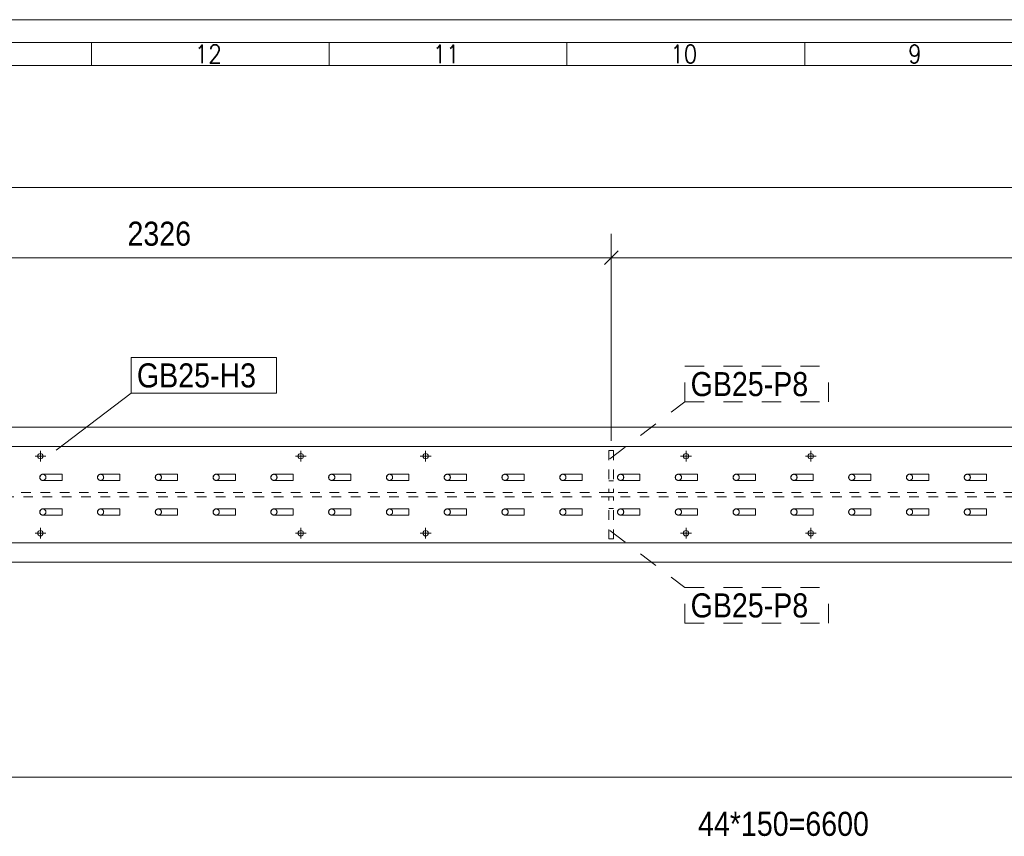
# Model space of a CAD drawing. Header units: millimetres. Extents: x 2 to 405, y 5 to 282.
# Tile 6 of 11: x 99 to 201, y 197 to 282. Entities that reach past the tile are written whole.
import ezdxf

# ---------------------------------------------------------------- set-up
doc = ezdxf.new("R2010")
doc.units = ezdxf.units.MM
for name, pattern in [('XKITLINE00', [0]), ('XKITLINE01', [4, 1, -1, 1, -1]), ('XKITLINE02', [4, 2, -2])]:
    doc.linetypes.add(name, pattern=pattern)
for name, color, linetype, lineweight in [('Bolt', 7, 'Continuous', 0), ('DrawingSheet', 5, 'Continuous', 0), ('OtherObjectType', 1, 'Continuous', 0), ('Part', 2, 'Continuous', 0), ('PartMark', 3, 'Continuous', 0), ('Z-DIMENSIONS', 1, 'Continuous', 0)]:
    doc.layers.add(name, color=color, linetype=linetype, lineweight=lineweight)
doc.styles.add('ARIAL', font='ARIAL.TTF')
doc.styles.add('ROMANS', font='ROMANS__.TTF')

# ---------------------------------------------------------------- blocks, each defined once
blk = doc.blocks.new('*A138')
at = {"layer": 'Part', "linetype": 'XKITLINE00', "lineweight": 0}
for p, q in [((383.04, 239.66), (45.32, 239.66)), ((45.32, 237.66), (384.12, 237.66)), ((384.12, 227.66), (45.32, 227.66)), ((383.04, 225.66), (45.32, 225.66))]:
    blk.add_line(p, q, dxfattribs=at)
at = {"layer": 'Part', "linetype": 'XKITLINE01', "lineweight": 0}
for p, q in [((384.1, 232.9), (45.32, 232.9)), ((45.32, 232.42), (384.1, 232.42))]:
    blk.add_line(p, q, dxfattribs=at)
blk = doc.blocks.new('*A152')
at = {"layer": 'Part', "linetype": 'XKITLINE00', "lineweight": 0}
for p, q in [((161.02, 230.86), (161.12, 231.09)), ((161.34, 231.18), (161.12, 231.09)), ((163.34, 231.18), (161.34, 231.18)), ((163.34, 231.18), (163.34, 231.09)), ((163.34, 231.09), (163.34, 230.86)), ((161.12, 230.63), (161.02, 230.86)), ((161.34, 230.54), (161.12, 230.63)), ((163.34, 230.54), (161.34, 230.54)), ((163.34, 230.86), (163.34, 230.63)), ((163.34, 230.63), (163.34, 230.54))]:
    blk.add_line(p, q, dxfattribs=at)
at = {"layer": 'Part', "linetype": 'XKITLINE01', "lineweight": 0}
for p, q in [((163.34, 231.09), (163.34, 231.18)), ((163.34, 230.86), (163.34, 231.09)), ((163.34, 230.63), (163.34, 230.86)), ((163.34, 230.54), (163.34, 230.63))]:
    blk.add_line(p, q, dxfattribs=at)
for start, end in [(135, 315), (315, 135)]:
    blk.add_arc((161.34, 230.86), 0.32, start, end, dxfattribs=at)
blk = doc.blocks.new('*A153')
at = {"layer": 'Part', "linetype": 'XKITLINE00', "lineweight": 0}
for p, q in [((161.02, 234.46), (161.12, 234.69)), ((161.12, 234.23), (161.02, 234.46)), ((161.34, 234.78), (161.12, 234.69)), ((161.34, 234.14), (161.12, 234.23)), ((163.34, 234.78), (161.34, 234.78)), ((163.34, 234.78), (163.34, 234.69)), ((163.34, 234.69), (163.34, 234.46)), ((163.34, 234.46), (163.34, 234.23)), ((163.34, 234.23), (163.34, 234.14)), ((163.34, 234.14), (161.34, 234.14))]:
    blk.add_line(p, q, dxfattribs=at)
at = {"layer": 'Part', "linetype": 'XKITLINE01', "lineweight": 0}
for p, q in [((163.34, 234.69), (163.34, 234.78)), ((163.34, 234.46), (163.34, 234.69)), ((163.34, 234.23), (163.34, 234.46)), ((163.34, 234.14), (163.34, 234.23))]:
    blk.add_line(p, q, dxfattribs=at)
for start, end in [(135, 315), (315, 135)]:
    blk.add_arc((161.34, 234.46), 0.32, start, end, dxfattribs=at)
blk = doc.blocks.new('*A164')
at = {"layer": 'Part', "linetype": 'XKITLINE01', "lineweight": 0}
for p, q in [((160.12, 237.26), (160.12, 232.9)), ((160.12, 237.26), (160.6, 237.26)), ((160.6, 237.26), (160.6, 232.9)), ((160.6, 234.1), (160.12, 234.1)), ((160.12, 232.9), (160.6, 232.9))]:
    blk.add_line(p, q, dxfattribs=at)
blk = doc.blocks.new('*A165')
at = {"layer": 'Part', "linetype": 'XKITLINE01', "lineweight": 0}
for p, q in [((160.6, 232.42), (160.12, 232.42)), ((160.12, 228.06), (160.12, 232.42)), ((160.6, 228.06), (160.6, 232.42)), ((160.6, 231.22), (160.12, 231.22)), ((160.6, 228.06), (160.12, 228.06))]:
    blk.add_line(p, q, dxfattribs=at)
blk = doc.blocks.new('*A177')
at = {"layer": 'Bolt', "linetype": 'XKITLINE00', "lineweight": 0}
for p, q in [((101.09, 237.22), (101.09, 236.1)), ((128.13, 237.22), (128.13, 236.1)), ((141.09, 237.22), (141.09, 236.1)), ((168.13, 237.22), (168.13, 236.1)), ((181.09, 237.22), (181.09, 236.1)), ((101.65, 236.66), (100.53, 236.66)), ((128.69, 236.66), (127.57, 236.66)), ((141.65, 236.66), (140.53, 236.66)), ((168.69, 236.66), (167.57, 236.66)), ((181.65, 236.66), (180.53, 236.66)), ((101.09, 229.22), (101.09, 228.1)), ((128.13, 229.22), (128.13, 228.1)), ((141.09, 229.22), (141.09, 228.1)), ((168.13, 229.22), (168.13, 228.1)), ((181.09, 229.22), (181.09, 228.1)), ((101.65, 228.66), (100.53, 228.66)), ((128.69, 228.66), (127.57, 228.66)), ((141.65, 228.66), (140.53, 228.66)), ((168.69, 228.66), (167.57, 228.66)), ((181.65, 228.66), (180.53, 228.66))]:
    blk.add_line(p, q, dxfattribs=at)
for centre in [(101.09, 236.66), (128.13, 236.66), (141.09, 236.66), (168.13, 236.66), (181.09, 236.66), (101.09, 228.66), (128.13, 228.66), (141.09, 228.66), (168.13, 228.66), (181.09, 228.66)]:
    blk.add_circle(centre, 0.28, dxfattribs=at)
blk = doc.blocks.new('*A184')
at = {"layer": 'Part', "linetype": 'XKITLINE00', "lineweight": 0}
for p, q in [((197.02, 230.86), (197.12, 231.09)), ((197.34, 231.18), (197.12, 231.09)), ((199.34, 231.18), (197.34, 231.18)), ((199.34, 231.18), (199.34, 231.09)), ((199.34, 231.09), (199.34, 230.86)), ((197.12, 230.63), (197.02, 230.86)), ((197.34, 230.54), (197.12, 230.63)), ((199.34, 230.54), (197.34, 230.54)), ((199.34, 230.86), (199.34, 230.63)), ((199.34, 230.63), (199.34, 230.54))]:
    blk.add_line(p, q, dxfattribs=at)
at = {"layer": 'Part', "linetype": 'XKITLINE01', "lineweight": 0}
for p, q in [((199.34, 231.09), (199.34, 231.18)), ((199.34, 230.86), (199.34, 231.09)), ((199.34, 230.63), (199.34, 230.86)), ((199.34, 230.54), (199.34, 230.63))]:
    blk.add_line(p, q, dxfattribs=at)
for start, end in [(135, 315), (315, 135)]:
    blk.add_arc((197.34, 230.86), 0.32, start, end, dxfattribs=at)
blk = doc.blocks.new('*A185')
at = {"layer": 'Part', "linetype": 'XKITLINE00', "lineweight": 0}
for p, q in [((197.02, 234.46), (197.12, 234.69)), ((197.12, 234.23), (197.02, 234.46)), ((197.34, 234.78), (197.12, 234.69)), ((197.34, 234.14), (197.12, 234.23)), ((199.34, 234.78), (197.34, 234.78)), ((199.34, 234.78), (199.34, 234.69)), ((199.34, 234.69), (199.34, 234.46)), ((199.34, 234.46), (199.34, 234.23)), ((199.34, 234.23), (199.34, 234.14)), ((199.34, 234.14), (197.34, 234.14))]:
    blk.add_line(p, q, dxfattribs=at)
at = {"layer": 'Part', "linetype": 'XKITLINE01', "lineweight": 0}
for p, q in [((199.34, 234.69), (199.34, 234.78)), ((199.34, 234.46), (199.34, 234.69)), ((199.34, 234.23), (199.34, 234.46)), ((199.34, 234.14), (199.34, 234.23))]:
    blk.add_line(p, q, dxfattribs=at)
for start, end in [(135, 315), (315, 135)]:
    blk.add_arc((197.34, 234.46), 0.32, start, end, dxfattribs=at)
blk = doc.blocks.new('*A186')
at = {"layer": 'Part', "linetype": 'XKITLINE00', "lineweight": 0}
for p, q in [((191.02, 230.86), (191.12, 231.09)), ((191.34, 231.18), (191.12, 231.09)), ((193.34, 231.18), (191.34, 231.18)), ((193.34, 231.18), (193.34, 231.09)), ((193.34, 231.09), (193.34, 230.86)), ((191.12, 230.63), (191.02, 230.86)), ((191.34, 230.54), (191.12, 230.63)), ((193.34, 230.54), (191.34, 230.54)), ((193.34, 230.86), (193.34, 230.63)), ((193.34, 230.63), (193.34, 230.54))]:
    blk.add_line(p, q, dxfattribs=at)
at = {"layer": 'Part', "linetype": 'XKITLINE01', "lineweight": 0}
for p, q in [((193.34, 231.09), (193.34, 231.18)), ((193.34, 230.86), (193.34, 231.09)), ((193.34, 230.63), (193.34, 230.86)), ((193.34, 230.54), (193.34, 230.63))]:
    blk.add_line(p, q, dxfattribs=at)
for start, end in [(135, 315), (315, 135)]:
    blk.add_arc((191.34, 230.86), 0.32, start, end, dxfattribs=at)
blk = doc.blocks.new('*A187')
at = {"layer": 'Part', "linetype": 'XKITLINE00', "lineweight": 0}
for p, q in [((191.02, 234.46), (191.12, 234.69)), ((191.12, 234.23), (191.02, 234.46)), ((191.34, 234.78), (191.12, 234.69)), ((191.34, 234.14), (191.12, 234.23)), ((193.34, 234.78), (191.34, 234.78)), ((193.34, 234.78), (193.34, 234.69)), ((193.34, 234.69), (193.34, 234.46)), ((193.34, 234.46), (193.34, 234.23)), ((193.34, 234.23), (193.34, 234.14)), ((193.34, 234.14), (191.34, 234.14))]:
    blk.add_line(p, q, dxfattribs=at)
at = {"layer": 'Part', "linetype": 'XKITLINE01', "lineweight": 0}
for p, q in [((193.34, 234.69), (193.34, 234.78)), ((193.34, 234.46), (193.34, 234.69)), ((193.34, 234.23), (193.34, 234.46)), ((193.34, 234.14), (193.34, 234.23))]:
    blk.add_line(p, q, dxfattribs=at)
for start, end in [(135, 315), (315, 135)]:
    blk.add_arc((191.34, 234.46), 0.32, start, end, dxfattribs=at)
blk = doc.blocks.new('*A188')
at = {"layer": 'Part', "linetype": 'XKITLINE00', "lineweight": 0}
for p, q in [((185.02, 230.86), (185.12, 231.09)), ((185.34, 231.18), (185.12, 231.09)), ((187.34, 231.18), (185.34, 231.18)), ((187.34, 231.18), (187.34, 231.09)), ((187.34, 231.09), (187.34, 230.86)), ((185.12, 230.63), (185.02, 230.86)), ((185.34, 230.54), (185.12, 230.63)), ((187.34, 230.54), (185.34, 230.54)), ((187.34, 230.86), (187.34, 230.63)), ((187.34, 230.63), (187.34, 230.54))]:
    blk.add_line(p, q, dxfattribs=at)
at = {"layer": 'Part', "linetype": 'XKITLINE01', "lineweight": 0}
for p, q in [((187.34, 231.09), (187.34, 231.18)), ((187.34, 230.86), (187.34, 231.09)), ((187.34, 230.63), (187.34, 230.86)), ((187.34, 230.54), (187.34, 230.63))]:
    blk.add_line(p, q, dxfattribs=at)
for start, end in [(135, 315), (315, 135)]:
    blk.add_arc((185.34, 230.86), 0.32, start, end, dxfattribs=at)
blk = doc.blocks.new('*A189')
at = {"layer": 'Part', "linetype": 'XKITLINE00', "lineweight": 0}
for p, q in [((185.02, 234.46), (185.12, 234.69)), ((185.12, 234.23), (185.02, 234.46)), ((185.34, 234.78), (185.12, 234.69)), ((185.34, 234.14), (185.12, 234.23)), ((187.34, 234.78), (185.34, 234.78)), ((187.34, 234.78), (187.34, 234.69)), ((187.34, 234.69), (187.34, 234.46)), ((187.34, 234.46), (187.34, 234.23)), ((187.34, 234.23), (187.34, 234.14)), ((187.34, 234.14), (185.34, 234.14))]:
    blk.add_line(p, q, dxfattribs=at)
at = {"layer": 'Part', "linetype": 'XKITLINE01', "lineweight": 0}
for p, q in [((187.34, 234.69), (187.34, 234.78)), ((187.34, 234.46), (187.34, 234.69)), ((187.34, 234.23), (187.34, 234.46)), ((187.34, 234.14), (187.34, 234.23))]:
    blk.add_line(p, q, dxfattribs=at)
for start, end in [(135, 315), (315, 135)]:
    blk.add_arc((185.34, 234.46), 0.32, start, end, dxfattribs=at)
blk = doc.blocks.new('*A190')
at = {"layer": 'Part', "linetype": 'XKITLINE00', "lineweight": 0}
for p, q in [((179.02, 230.86), (179.12, 231.09)), ((179.34, 231.18), (179.12, 231.09)), ((181.34, 231.18), (179.34, 231.18)), ((181.34, 231.18), (181.34, 231.09)), ((181.34, 231.09), (181.34, 230.86)), ((179.12, 230.63), (179.02, 230.86)), ((179.34, 230.54), (179.12, 230.63)), ((181.34, 230.54), (179.34, 230.54)), ((181.34, 230.86), (181.34, 230.63)), ((181.34, 230.63), (181.34, 230.54))]:
    blk.add_line(p, q, dxfattribs=at)
at = {"layer": 'Part', "linetype": 'XKITLINE01', "lineweight": 0}
for p, q in [((181.34, 231.09), (181.34, 231.18)), ((181.34, 230.86), (181.34, 231.09)), ((181.34, 230.63), (181.34, 230.86)), ((181.34, 230.54), (181.34, 230.63))]:
    blk.add_line(p, q, dxfattribs=at)
for start, end in [(135, 315), (315, 135)]:
    blk.add_arc((179.34, 230.86), 0.32, start, end, dxfattribs=at)
blk = doc.blocks.new('*A191')
at = {"layer": 'Part', "linetype": 'XKITLINE00', "lineweight": 0}
for p, q in [((179.02, 234.46), (179.12, 234.69)), ((179.12, 234.23), (179.02, 234.46)), ((179.34, 234.78), (179.12, 234.69)), ((179.34, 234.14), (179.12, 234.23)), ((181.34, 234.78), (179.34, 234.78)), ((181.34, 234.78), (181.34, 234.69)), ((181.34, 234.69), (181.34, 234.46)), ((181.34, 234.46), (181.34, 234.23)), ((181.34, 234.23), (181.34, 234.14)), ((181.34, 234.14), (179.34, 234.14))]:
    blk.add_line(p, q, dxfattribs=at)
at = {"layer": 'Part', "linetype": 'XKITLINE01', "lineweight": 0}
for p, q in [((181.34, 234.69), (181.34, 234.78)), ((181.34, 234.46), (181.34, 234.69)), ((181.34, 234.23), (181.34, 234.46)), ((181.34, 234.14), (181.34, 234.23))]:
    blk.add_line(p, q, dxfattribs=at)
for start, end in [(135, 315), (315, 135)]:
    blk.add_arc((179.34, 234.46), 0.32, start, end, dxfattribs=at)
blk = doc.blocks.new('*A192')
at = {"layer": 'Part', "linetype": 'XKITLINE00', "lineweight": 0}
for p, q in [((173.02, 230.86), (173.12, 231.09)), ((173.34, 231.18), (173.12, 231.09)), ((175.34, 231.18), (173.34, 231.18)), ((175.34, 231.18), (175.34, 231.09)), ((175.34, 231.09), (175.34, 230.86)), ((173.12, 230.63), (173.02, 230.86)), ((173.34, 230.54), (173.12, 230.63)), ((175.34, 230.54), (173.34, 230.54)), ((175.34, 230.86), (175.34, 230.63)), ((175.34, 230.63), (175.34, 230.54))]:
    blk.add_line(p, q, dxfattribs=at)
at = {"layer": 'Part', "linetype": 'XKITLINE01', "lineweight": 0}
for p, q in [((175.34, 231.09), (175.34, 231.18)), ((175.34, 230.86), (175.34, 231.09)), ((175.34, 230.63), (175.34, 230.86)), ((175.34, 230.54), (175.34, 230.63))]:
    blk.add_line(p, q, dxfattribs=at)
for start, end in [(135, 315), (315, 135)]:
    blk.add_arc((173.34, 230.86), 0.32, start, end, dxfattribs=at)
blk = doc.blocks.new('*A193')
at = {"layer": 'Part', "linetype": 'XKITLINE00', "lineweight": 0}
for p, q in [((173.02, 234.46), (173.12, 234.69)), ((173.12, 234.23), (173.02, 234.46)), ((173.34, 234.78), (173.12, 234.69)), ((173.34, 234.14), (173.12, 234.23)), ((175.34, 234.78), (173.34, 234.78)), ((175.34, 234.78), (175.34, 234.69)), ((175.34, 234.69), (175.34, 234.46)), ((175.34, 234.46), (175.34, 234.23)), ((175.34, 234.23), (175.34, 234.14)), ((175.34, 234.14), (173.34, 234.14))]:
    blk.add_line(p, q, dxfattribs=at)
at = {"layer": 'Part', "linetype": 'XKITLINE01', "lineweight": 0}
for p, q in [((175.34, 234.69), (175.34, 234.78)), ((175.34, 234.46), (175.34, 234.69)), ((175.34, 234.23), (175.34, 234.46)), ((175.34, 234.14), (175.34, 234.23))]:
    blk.add_line(p, q, dxfattribs=at)
for start, end in [(135, 315), (315, 135)]:
    blk.add_arc((173.34, 234.46), 0.32, start, end, dxfattribs=at)
blk = doc.blocks.new('*A194')
at = {"layer": 'Part', "linetype": 'XKITLINE00', "lineweight": 0}
for p, q in [((167.02, 230.86), (167.12, 231.09)), ((167.34, 231.18), (167.12, 231.09)), ((169.34, 231.18), (167.34, 231.18)), ((169.34, 231.18), (169.34, 231.09)), ((169.34, 231.09), (169.34, 230.86)), ((167.12, 230.63), (167.02, 230.86)), ((167.34, 230.54), (167.12, 230.63)), ((169.34, 230.54), (167.34, 230.54)), ((169.34, 230.86), (169.34, 230.63)), ((169.34, 230.63), (169.34, 230.54))]:
    blk.add_line(p, q, dxfattribs=at)
at = {"layer": 'Part', "linetype": 'XKITLINE01', "lineweight": 0}
for p, q in [((169.34, 231.09), (169.34, 231.18)), ((169.34, 230.86), (169.34, 231.09)), ((169.34, 230.63), (169.34, 230.86)), ((169.34, 230.54), (169.34, 230.63))]:
    blk.add_line(p, q, dxfattribs=at)
for start, end in [(135, 315), (315, 135)]:
    blk.add_arc((167.34, 230.86), 0.32, start, end, dxfattribs=at)
blk = doc.blocks.new('*A195')
at = {"layer": 'Part', "linetype": 'XKITLINE00', "lineweight": 0}
for p, q in [((167.02, 234.46), (167.12, 234.69)), ((167.12, 234.23), (167.02, 234.46)), ((167.34, 234.78), (167.12, 234.69)), ((167.34, 234.14), (167.12, 234.23)), ((169.34, 234.78), (167.34, 234.78)), ((169.34, 234.78), (169.34, 234.69)), ((169.34, 234.69), (169.34, 234.46)), ((169.34, 234.46), (169.34, 234.23)), ((169.34, 234.23), (169.34, 234.14)), ((169.34, 234.14), (167.34, 234.14))]:
    blk.add_line(p, q, dxfattribs=at)
at = {"layer": 'Part', "linetype": 'XKITLINE01', "lineweight": 0}
for p, q in [((169.34, 234.69), (169.34, 234.78)), ((169.34, 234.46), (169.34, 234.69)), ((169.34, 234.23), (169.34, 234.46)), ((169.34, 234.14), (169.34, 234.23))]:
    blk.add_line(p, q, dxfattribs=at)
for start, end in [(135, 315), (315, 135)]:
    blk.add_arc((167.34, 234.46), 0.32, start, end, dxfattribs=at)
blk = doc.blocks.new('*A196')
at = {"layer": 'Part', "linetype": 'XKITLINE00', "lineweight": 0}
for p, q in [((155.02, 230.86), (155.12, 231.09)), ((155.34, 231.18), (155.12, 231.09)), ((157.34, 231.18), (155.34, 231.18)), ((157.34, 231.18), (157.34, 231.09)), ((157.34, 231.09), (157.34, 230.86)), ((155.12, 230.63), (155.02, 230.86)), ((155.34, 230.54), (155.12, 230.63)), ((157.34, 230.54), (155.34, 230.54)), ((157.34, 230.86), (157.34, 230.63)), ((157.34, 230.63), (157.34, 230.54))]:
    blk.add_line(p, q, dxfattribs=at)
at = {"layer": 'Part', "linetype": 'XKITLINE01', "lineweight": 0}
for p, q in [((157.34, 231.09), (157.34, 231.18)), ((157.34, 230.86), (157.34, 231.09)), ((157.34, 230.63), (157.34, 230.86)), ((157.34, 230.54), (157.34, 230.63))]:
    blk.add_line(p, q, dxfattribs=at)
for start, end in [(135, 315), (315, 135)]:
    blk.add_arc((155.34, 230.86), 0.32, start, end, dxfattribs=at)
blk = doc.blocks.new('*A197')
at = {"layer": 'Part', "linetype": 'XKITLINE00', "lineweight": 0}
for p, q in [((155.02, 234.46), (155.12, 234.69)), ((155.12, 234.23), (155.02, 234.46)), ((155.34, 234.78), (155.12, 234.69)), ((155.34, 234.14), (155.12, 234.23)), ((157.34, 234.78), (155.34, 234.78)), ((157.34, 234.78), (157.34, 234.69)), ((157.34, 234.69), (157.34, 234.46)), ((157.34, 234.46), (157.34, 234.23)), ((157.34, 234.23), (157.34, 234.14)), ((157.34, 234.14), (155.34, 234.14))]:
    blk.add_line(p, q, dxfattribs=at)
at = {"layer": 'Part', "linetype": 'XKITLINE01', "lineweight": 0}
for p, q in [((157.34, 234.69), (157.34, 234.78)), ((157.34, 234.46), (157.34, 234.69)), ((157.34, 234.23), (157.34, 234.46)), ((157.34, 234.14), (157.34, 234.23))]:
    blk.add_line(p, q, dxfattribs=at)
for start, end in [(135, 315), (315, 135)]:
    blk.add_arc((155.34, 234.46), 0.32, start, end, dxfattribs=at)
blk = doc.blocks.new('*A198')
at = {"layer": 'Part', "linetype": 'XKITLINE00', "lineweight": 0}
for p, q in [((149.02, 230.86), (149.12, 231.09)), ((149.34, 231.18), (149.12, 231.09)), ((151.34, 231.18), (149.34, 231.18)), ((151.34, 231.18), (151.34, 231.09)), ((151.34, 231.09), (151.34, 230.86)), ((149.12, 230.63), (149.02, 230.86)), ((149.34, 230.54), (149.12, 230.63)), ((151.34, 230.54), (149.34, 230.54)), ((151.34, 230.86), (151.34, 230.63)), ((151.34, 230.63), (151.34, 230.54))]:
    blk.add_line(p, q, dxfattribs=at)
at = {"layer": 'Part', "linetype": 'XKITLINE01', "lineweight": 0}
for p, q in [((151.34, 231.09), (151.34, 231.18)), ((151.34, 230.86), (151.34, 231.09)), ((151.34, 230.63), (151.34, 230.86)), ((151.34, 230.54), (151.34, 230.63))]:
    blk.add_line(p, q, dxfattribs=at)
for start, end in [(135, 315), (315, 135)]:
    blk.add_arc((149.34, 230.86), 0.32, start, end, dxfattribs=at)
blk = doc.blocks.new('*A199')
at = {"layer": 'Part', "linetype": 'XKITLINE00', "lineweight": 0}
for p, q in [((149.02, 234.46), (149.12, 234.69)), ((149.12, 234.23), (149.02, 234.46)), ((149.34, 234.78), (149.12, 234.69)), ((149.34, 234.14), (149.12, 234.23)), ((151.34, 234.78), (149.34, 234.78)), ((151.34, 234.78), (151.34, 234.69)), ((151.34, 234.69), (151.34, 234.46)), ((151.34, 234.46), (151.34, 234.23)), ((151.34, 234.23), (151.34, 234.14)), ((151.34, 234.14), (149.34, 234.14))]:
    blk.add_line(p, q, dxfattribs=at)
at = {"layer": 'Part', "linetype": 'XKITLINE01', "lineweight": 0}
for p, q in [((151.34, 234.69), (151.34, 234.78)), ((151.34, 234.46), (151.34, 234.69)), ((151.34, 234.23), (151.34, 234.46)), ((151.34, 234.14), (151.34, 234.23))]:
    blk.add_line(p, q, dxfattribs=at)
for start, end in [(135, 315), (315, 135)]:
    blk.add_arc((149.34, 234.46), 0.32, start, end, dxfattribs=at)
blk = doc.blocks.new('*A200')
at = {"layer": 'Part', "linetype": 'XKITLINE00', "lineweight": 0}
for p, q in [((143.02, 230.86), (143.12, 231.09)), ((143.34, 231.18), (143.12, 231.09)), ((145.34, 231.18), (143.34, 231.18)), ((145.34, 231.18), (145.34, 231.09)), ((145.34, 231.09), (145.34, 230.86)), ((143.12, 230.63), (143.02, 230.86)), ((143.34, 230.54), (143.12, 230.63)), ((145.34, 230.54), (143.34, 230.54)), ((145.34, 230.86), (145.34, 230.63)), ((145.34, 230.63), (145.34, 230.54))]:
    blk.add_line(p, q, dxfattribs=at)
at = {"layer": 'Part', "linetype": 'XKITLINE01', "lineweight": 0}
for p, q in [((145.34, 231.09), (145.34, 231.18)), ((145.34, 230.86), (145.34, 231.09)), ((145.34, 230.63), (145.34, 230.86)), ((145.34, 230.54), (145.34, 230.63))]:
    blk.add_line(p, q, dxfattribs=at)
for start, end in [(135, 315), (315, 135)]:
    blk.add_arc((143.34, 230.86), 0.32, start, end, dxfattribs=at)
blk = doc.blocks.new('*A201')
at = {"layer": 'Part', "linetype": 'XKITLINE00', "lineweight": 0}
for p, q in [((137.02, 234.46), (137.12, 234.69)), ((137.12, 234.23), (137.02, 234.46)), ((137.34, 234.78), (137.12, 234.69)), ((137.34, 234.14), (137.12, 234.23)), ((139.34, 234.78), (137.34, 234.78)), ((139.34, 234.78), (139.34, 234.69)), ((139.34, 234.69), (139.34, 234.46)), ((139.34, 234.46), (139.34, 234.23)), ((139.34, 234.23), (139.34, 234.14)), ((139.34, 234.14), (137.34, 234.14))]:
    blk.add_line(p, q, dxfattribs=at)
at = {"layer": 'Part', "linetype": 'XKITLINE01', "lineweight": 0}
for p, q in [((139.34, 234.69), (139.34, 234.78)), ((139.34, 234.46), (139.34, 234.69)), ((139.34, 234.23), (139.34, 234.46)), ((139.34, 234.14), (139.34, 234.23))]:
    blk.add_line(p, q, dxfattribs=at)
for start, end in [(135, 315), (315, 135)]:
    blk.add_arc((137.34, 234.46), 0.32, start, end, dxfattribs=at)
blk = doc.blocks.new('*A202')
at = {"layer": 'Part', "linetype": 'XKITLINE00', "lineweight": 0}
for p, q in [((131.02, 230.86), (131.12, 231.09)), ((131.34, 231.18), (131.12, 231.09)), ((133.34, 231.18), (131.34, 231.18)), ((133.34, 231.18), (133.34, 231.09)), ((133.34, 231.09), (133.34, 230.86)), ((131.12, 230.63), (131.02, 230.86)), ((131.34, 230.54), (131.12, 230.63)), ((133.34, 230.54), (131.34, 230.54)), ((133.34, 230.86), (133.34, 230.63)), ((133.34, 230.63), (133.34, 230.54))]:
    blk.add_line(p, q, dxfattribs=at)
at = {"layer": 'Part', "linetype": 'XKITLINE01', "lineweight": 0}
for p, q in [((133.34, 231.09), (133.34, 231.18)), ((133.34, 230.86), (133.34, 231.09)), ((133.34, 230.63), (133.34, 230.86)), ((133.34, 230.54), (133.34, 230.63))]:
    blk.add_line(p, q, dxfattribs=at)
for start, end in [(135, 315), (315, 135)]:
    blk.add_arc((131.34, 230.86), 0.32, start, end, dxfattribs=at)
blk = doc.blocks.new('*A203')
at = {"layer": 'Part', "linetype": 'XKITLINE00', "lineweight": 0}
for p, q in [((131.02, 234.46), (131.12, 234.69)), ((131.12, 234.23), (131.02, 234.46)), ((131.34, 234.78), (131.12, 234.69)), ((131.34, 234.14), (131.12, 234.23)), ((133.34, 234.78), (131.34, 234.78)), ((133.34, 234.78), (133.34, 234.69)), ((133.34, 234.69), (133.34, 234.46)), ((133.34, 234.46), (133.34, 234.23)), ((133.34, 234.23), (133.34, 234.14)), ((133.34, 234.14), (131.34, 234.14))]:
    blk.add_line(p, q, dxfattribs=at)
at = {"layer": 'Part', "linetype": 'XKITLINE01', "lineweight": 0}
for p, q in [((133.34, 234.69), (133.34, 234.78)), ((133.34, 234.46), (133.34, 234.69)), ((133.34, 234.23), (133.34, 234.46)), ((133.34, 234.14), (133.34, 234.23))]:
    blk.add_line(p, q, dxfattribs=at)
for start, end in [(135, 315), (315, 135)]:
    blk.add_arc((131.34, 234.46), 0.32, start, end, dxfattribs=at)
blk = doc.blocks.new('*A204')
at = {"layer": 'Part', "linetype": 'XKITLINE00', "lineweight": 0}
for p, q in [((125.02, 230.86), (125.12, 231.09)), ((125.34, 231.18), (125.12, 231.09)), ((127.34, 231.18), (125.34, 231.18)), ((127.34, 231.18), (127.34, 231.09)), ((127.34, 231.09), (127.34, 230.86)), ((125.12, 230.63), (125.02, 230.86)), ((125.34, 230.54), (125.12, 230.63)), ((127.34, 230.54), (125.34, 230.54)), ((127.34, 230.86), (127.34, 230.63)), ((127.34, 230.63), (127.34, 230.54))]:
    blk.add_line(p, q, dxfattribs=at)
at = {"layer": 'Part', "linetype": 'XKITLINE01', "lineweight": 0}
for p, q in [((127.34, 231.09), (127.34, 231.18)), ((127.34, 230.86), (127.34, 231.09)), ((127.34, 230.63), (127.34, 230.86)), ((127.34, 230.54), (127.34, 230.63))]:
    blk.add_line(p, q, dxfattribs=at)
for start, end in [(135, 315), (315, 135)]:
    blk.add_arc((125.34, 230.86), 0.32, start, end, dxfattribs=at)
blk = doc.blocks.new('*A205')
at = {"layer": 'Part', "linetype": 'XKITLINE00', "lineweight": 0}
for p, q in [((125.02, 234.46), (125.12, 234.69)), ((125.12, 234.23), (125.02, 234.46)), ((125.34, 234.78), (125.12, 234.69)), ((125.34, 234.14), (125.12, 234.23)), ((127.34, 234.78), (125.34, 234.78)), ((127.34, 234.78), (127.34, 234.69)), ((127.34, 234.69), (127.34, 234.46)), ((127.34, 234.46), (127.34, 234.23)), ((127.34, 234.23), (127.34, 234.14)), ((127.34, 234.14), (125.34, 234.14))]:
    blk.add_line(p, q, dxfattribs=at)
at = {"layer": 'Part', "linetype": 'XKITLINE01', "lineweight": 0}
for p, q in [((127.34, 234.69), (127.34, 234.78)), ((127.34, 234.46), (127.34, 234.69)), ((127.34, 234.23), (127.34, 234.46)), ((127.34, 234.14), (127.34, 234.23))]:
    blk.add_line(p, q, dxfattribs=at)
for start, end in [(135, 315), (315, 135)]:
    blk.add_arc((125.34, 234.46), 0.32, start, end, dxfattribs=at)
blk = doc.blocks.new('*A206')
at = {"layer": 'Part', "linetype": 'XKITLINE00', "lineweight": 0}
for p, q in [((119.02, 230.86), (119.12, 231.09)), ((119.34, 231.18), (119.12, 231.09)), ((121.34, 231.18), (119.34, 231.18)), ((121.34, 231.18), (121.34, 231.09)), ((121.34, 231.09), (121.34, 230.86)), ((119.12, 230.63), (119.02, 230.86)), ((119.34, 230.54), (119.12, 230.63)), ((121.34, 230.54), (119.34, 230.54)), ((121.34, 230.86), (121.34, 230.63)), ((121.34, 230.63), (121.34, 230.54))]:
    blk.add_line(p, q, dxfattribs=at)
at = {"layer": 'Part', "linetype": 'XKITLINE01', "lineweight": 0}
for p, q in [((121.34, 231.09), (121.34, 231.18)), ((121.34, 230.86), (121.34, 231.09)), ((121.34, 230.63), (121.34, 230.86)), ((121.34, 230.54), (121.34, 230.63))]:
    blk.add_line(p, q, dxfattribs=at)
for start, end in [(135, 315), (315, 135)]:
    blk.add_arc((119.34, 230.86), 0.32, start, end, dxfattribs=at)
blk = doc.blocks.new('*A207')
at = {"layer": 'Part', "linetype": 'XKITLINE00', "lineweight": 0}
for p, q in [((119.02, 234.46), (119.12, 234.69)), ((119.12, 234.23), (119.02, 234.46)), ((119.34, 234.78), (119.12, 234.69)), ((119.34, 234.14), (119.12, 234.23)), ((121.34, 234.78), (119.34, 234.78)), ((121.34, 234.78), (121.34, 234.69)), ((121.34, 234.69), (121.34, 234.46)), ((121.34, 234.46), (121.34, 234.23)), ((121.34, 234.23), (121.34, 234.14)), ((121.34, 234.14), (119.34, 234.14))]:
    blk.add_line(p, q, dxfattribs=at)
at = {"layer": 'Part', "linetype": 'XKITLINE01', "lineweight": 0}
for p, q in [((121.34, 234.69), (121.34, 234.78)), ((121.34, 234.46), (121.34, 234.69)), ((121.34, 234.23), (121.34, 234.46)), ((121.34, 234.14), (121.34, 234.23))]:
    blk.add_line(p, q, dxfattribs=at)
for start, end in [(135, 315), (315, 135)]:
    blk.add_arc((119.34, 234.46), 0.32, start, end, dxfattribs=at)
blk = doc.blocks.new('*A208')
at = {"layer": 'Part', "linetype": 'XKITLINE00', "lineweight": 0}
for p, q in [((113.02, 230.86), (113.12, 231.09)), ((113.34, 231.18), (113.12, 231.09)), ((115.34, 231.18), (113.34, 231.18)), ((115.34, 231.18), (115.34, 231.09)), ((115.34, 231.09), (115.34, 230.86)), ((113.12, 230.63), (113.02, 230.86)), ((113.34, 230.54), (113.12, 230.63)), ((115.34, 230.54), (113.34, 230.54)), ((115.34, 230.86), (115.34, 230.63)), ((115.34, 230.63), (115.34, 230.54))]:
    blk.add_line(p, q, dxfattribs=at)
at = {"layer": 'Part', "linetype": 'XKITLINE01', "lineweight": 0}
for p, q in [((115.34, 231.09), (115.34, 231.18)), ((115.34, 230.86), (115.34, 231.09)), ((115.34, 230.63), (115.34, 230.86)), ((115.34, 230.54), (115.34, 230.63))]:
    blk.add_line(p, q, dxfattribs=at)
for start, end in [(135, 315), (315, 135)]:
    blk.add_arc((113.34, 230.86), 0.32, start, end, dxfattribs=at)
blk = doc.blocks.new('*A209')
at = {"layer": 'Part', "linetype": 'XKITLINE00', "lineweight": 0}
for p, q in [((113.02, 234.46), (113.12, 234.69)), ((113.12, 234.23), (113.02, 234.46)), ((113.34, 234.78), (113.12, 234.69)), ((113.34, 234.14), (113.12, 234.23)), ((115.34, 234.78), (113.34, 234.78)), ((115.34, 234.78), (115.34, 234.69)), ((115.34, 234.69), (115.34, 234.46)), ((115.34, 234.46), (115.34, 234.23)), ((115.34, 234.23), (115.34, 234.14)), ((115.34, 234.14), (113.34, 234.14))]:
    blk.add_line(p, q, dxfattribs=at)
at = {"layer": 'Part', "linetype": 'XKITLINE01', "lineweight": 0}
for p, q in [((115.34, 234.69), (115.34, 234.78)), ((115.34, 234.46), (115.34, 234.69)), ((115.34, 234.23), (115.34, 234.46)), ((115.34, 234.14), (115.34, 234.23))]:
    blk.add_line(p, q, dxfattribs=at)
for start, end in [(135, 315), (315, 135)]:
    blk.add_arc((113.34, 234.46), 0.32, start, end, dxfattribs=at)
blk = doc.blocks.new('*A210')
at = {"layer": 'Part', "linetype": 'XKITLINE00', "lineweight": 0}
for p, q in [((107.02, 230.86), (107.12, 231.09)), ((107.34, 231.18), (107.12, 231.09)), ((109.34, 231.18), (107.34, 231.18)), ((109.34, 231.18), (109.34, 231.09)), ((109.34, 231.09), (109.34, 230.86)), ((107.12, 230.63), (107.02, 230.86)), ((107.34, 230.54), (107.12, 230.63)), ((109.34, 230.54), (107.34, 230.54)), ((109.34, 230.86), (109.34, 230.63)), ((109.34, 230.63), (109.34, 230.54))]:
    blk.add_line(p, q, dxfattribs=at)
at = {"layer": 'Part', "linetype": 'XKITLINE01', "lineweight": 0}
for p, q in [((109.34, 231.09), (109.34, 231.18)), ((109.34, 230.86), (109.34, 231.09)), ((109.34, 230.63), (109.34, 230.86)), ((109.34, 230.54), (109.34, 230.63))]:
    blk.add_line(p, q, dxfattribs=at)
for start, end in [(135, 315), (315, 135)]:
    blk.add_arc((107.34, 230.86), 0.32, start, end, dxfattribs=at)
blk = doc.blocks.new('*A211')
at = {"layer": 'Part', "linetype": 'XKITLINE00', "lineweight": 0}
for p, q in [((107.02, 234.46), (107.12, 234.69)), ((107.12, 234.23), (107.02, 234.46)), ((107.34, 234.78), (107.12, 234.69)), ((107.34, 234.14), (107.12, 234.23)), ((109.34, 234.78), (107.34, 234.78)), ((109.34, 234.78), (109.34, 234.69)), ((109.34, 234.69), (109.34, 234.46)), ((109.34, 234.46), (109.34, 234.23)), ((109.34, 234.23), (109.34, 234.14)), ((109.34, 234.14), (107.34, 234.14))]:
    blk.add_line(p, q, dxfattribs=at)
at = {"layer": 'Part', "linetype": 'XKITLINE01', "lineweight": 0}
for p, q in [((109.34, 234.69), (109.34, 234.78)), ((109.34, 234.46), (109.34, 234.69)), ((109.34, 234.23), (109.34, 234.46)), ((109.34, 234.14), (109.34, 234.23))]:
    blk.add_line(p, q, dxfattribs=at)
for start, end in [(135, 315), (315, 135)]:
    blk.add_arc((107.34, 234.46), 0.32, start, end, dxfattribs=at)
blk = doc.blocks.new('*A212')
at = {"layer": 'Part', "linetype": 'XKITLINE00', "lineweight": 0}
for p, q in [((101.02, 230.86), (101.12, 231.09)), ((101.34, 231.18), (101.12, 231.09)), ((103.34, 231.18), (101.34, 231.18)), ((103.34, 231.18), (103.34, 231.09)), ((103.34, 231.09), (103.34, 230.86)), ((101.12, 230.63), (101.02, 230.86)), ((101.34, 230.54), (101.12, 230.63)), ((103.34, 230.54), (101.34, 230.54)), ((103.34, 230.86), (103.34, 230.63)), ((103.34, 230.63), (103.34, 230.54))]:
    blk.add_line(p, q, dxfattribs=at)
at = {"layer": 'Part', "linetype": 'XKITLINE01', "lineweight": 0}
for p, q in [((103.34, 231.09), (103.34, 231.18)), ((103.34, 230.86), (103.34, 231.09)), ((103.34, 230.63), (103.34, 230.86)), ((103.34, 230.54), (103.34, 230.63))]:
    blk.add_line(p, q, dxfattribs=at)
for start, end in [(135, 315), (315, 135)]:
    blk.add_arc((101.34, 230.86), 0.32, start, end, dxfattribs=at)
blk = doc.blocks.new('*A213')
at = {"layer": 'Part', "linetype": 'XKITLINE00', "lineweight": 0}
for p, q in [((101.02, 234.46), (101.12, 234.69)), ((101.12, 234.23), (101.02, 234.46)), ((101.34, 234.78), (101.12, 234.69)), ((101.34, 234.14), (101.12, 234.23)), ((103.34, 234.78), (101.34, 234.78)), ((103.34, 234.78), (103.34, 234.69)), ((103.34, 234.69), (103.34, 234.46)), ((103.34, 234.46), (103.34, 234.23)), ((103.34, 234.23), (103.34, 234.14)), ((103.34, 234.14), (101.34, 234.14))]:
    blk.add_line(p, q, dxfattribs=at)
at = {"layer": 'Part', "linetype": 'XKITLINE01', "lineweight": 0}
for p, q in [((103.34, 234.69), (103.34, 234.78)), ((103.34, 234.46), (103.34, 234.69)), ((103.34, 234.23), (103.34, 234.46)), ((103.34, 234.14), (103.34, 234.23))]:
    blk.add_line(p, q, dxfattribs=at)
for start, end in [(135, 315), (315, 135)]:
    blk.add_arc((101.34, 234.46), 0.32, start, end, dxfattribs=at)
blk = doc.blocks.new('*A236')
at = {"layer": 'Part', "linetype": 'XKITLINE00', "lineweight": 0}
for p, q in [((137.02, 230.86), (137.12, 231.09)), ((137.34, 231.18), (137.12, 231.09)), ((139.34, 231.18), (137.34, 231.18)), ((139.34, 231.18), (139.34, 231.09)), ((139.34, 231.09), (139.34, 230.86)), ((137.12, 230.63), (137.02, 230.86)), ((137.34, 230.54), (137.12, 230.63)), ((139.34, 230.54), (137.34, 230.54)), ((139.34, 230.86), (139.34, 230.63)), ((139.34, 230.63), (139.34, 230.54))]:
    blk.add_line(p, q, dxfattribs=at)
at = {"layer": 'Part', "linetype": 'XKITLINE01', "lineweight": 0}
for p, q in [((139.34, 231.09), (139.34, 231.18)), ((139.34, 230.86), (139.34, 231.09)), ((139.34, 230.63), (139.34, 230.86)), ((139.34, 230.54), (139.34, 230.63))]:
    blk.add_line(p, q, dxfattribs=at)
for start, end in [(135, 315), (315, 135)]:
    blk.add_arc((137.34, 230.86), 0.32, start, end, dxfattribs=at)
blk = doc.blocks.new('*A237')
at = {"layer": 'Part', "linetype": 'XKITLINE00', "lineweight": 0}
for p, q in [((143.02, 234.46), (143.12, 234.69)), ((143.12, 234.23), (143.02, 234.46)), ((143.34, 234.78), (143.12, 234.69)), ((143.34, 234.14), (143.12, 234.23)), ((145.34, 234.78), (143.34, 234.78)), ((145.34, 234.78), (145.34, 234.69)), ((145.34, 234.69), (145.34, 234.46)), ((145.34, 234.46), (145.34, 234.23)), ((145.34, 234.23), (145.34, 234.14)), ((145.34, 234.14), (143.34, 234.14))]:
    blk.add_line(p, q, dxfattribs=at)
at = {"layer": 'Part', "linetype": 'XKITLINE01', "lineweight": 0}
for p, q in [((145.34, 234.69), (145.34, 234.78)), ((145.34, 234.46), (145.34, 234.69)), ((145.34, 234.23), (145.34, 234.46)), ((145.34, 234.14), (145.34, 234.23))]:
    blk.add_line(p, q, dxfattribs=at)
for start, end in [(135, 315), (315, 135)]:
    blk.add_arc((143.34, 234.46), 0.32, start, end, dxfattribs=at)
blk = doc.blocks.new('*A323')
at = {"layer": 'DrawingSheet', "linetype": 'XKITLINE00', "lineweight": 0}
blk.add_line((405, 282), (5, 282), dxfattribs=at)
blk = doc.blocks.new('*A325')
at = {"layer": 'OtherObjectType', "linetype": 'XKITLINE00', "lineweight": 0}
for p, q in [((405, 282), (5, 282)), ((7.38, 279.62), (402.62, 279.62)), ((402.62, 279.62), (7.38, 279.62)), ((106.4, 279.62), (106.4, 277.24)), ((131.09, 279.62), (131.09, 277.24)), ((155.77, 279.62), (155.77, 277.24)), ((180.46, 279.62), (180.46, 277.24)), ((9.76, 277.24), (402.62, 277.24))]:
    blk.add_line(p, q, dxfattribs=at)
at = {"layer": 'OtherObjectType', "style": 'ROMANS', "width": 0.85}
for s, height, p in [('12', 1.903, (117.14, 277.48)), ('11', 1.903, (141.83, 277.48)), ('10', 1.903, (166.51, 277.48)), ('9', 1.9, (191.2, 277.48))]:
    blk.add_text(s, height=height, dxfattribs=at).set_placement(p)
blk = doc.blocks.new('*A333')
at = {"layer": 'Z-DIMENSIONS', "linetype": 'XKITLINE00', "lineweight": 0}
blk.add_line((45.32, 203.3), (384.12, 203.3), dxfattribs=at)
blk = doc.blocks.new('*A358')
at = {"layer": 'Z-DIMENSIONS', "style": 'ARIAL', "width": 0.85}
blk.add_text('44*150=6600', height=2.5, dxfattribs=at).set_placement((169.38, 197.22))
blk = doc.blocks.new('*A400')
at = {"layer": 'Z-DIMENSIONS', "linetype": 'XKITLINE00', "lineweight": 0}
blk.add_line((45.32, 264.57), (384.12, 264.57), dxfattribs=at)
blk = doc.blocks.new('*A401')
at = {"layer": 'Z-DIMENSIONS', "linetype": 'XKITLINE00', "lineweight": 0}
for p, q in [((160.36, 238.26), (160.36, 259.77)), ((253.4, 239.66), (253.4, 259.77)), ((161.07, 257.98), (159.65, 256.56)), ((254.11, 257.98), (252.69, 256.56)), ((160.36, 257.27), (253.4, 257.27))]:
    blk.add_line(p, q, dxfattribs=at)
at = {"layer": 'Z-DIMENSIONS'}
for p in [(160.36, 257.27), (253.4, 257.27)]:
    blk.add_point(p, dxfattribs=at)
at = {"layer": 'Z-DIMENSIONS', "style": 'ARIAL', "width": 0.85}
blk.add_text('2326', height=2.5, dxfattribs=at).set_placement((203.17, 258.52))
blk = doc.blocks.new('*A407')
at = {"layer": 'PartMark', "linetype": 'XKITLINE02', "lineweight": 0}
for p, q in [((168.01, 246), (182.92, 246)), ((168.01, 242.3), (168.01, 246)), ((182.92, 242.3), (182.92, 246)), ((160.23, 236.37), (168.01, 242.3)), ((168.01, 242.3), (182.92, 242.3))]:
    blk.add_line(p, q, dxfattribs=at)
at = {"layer": 'PartMark', "style": 'ARIAL', "width": 0.85}
blk.add_text('GB25-P8', height=2.5, dxfattribs=at).set_placement((168.61, 242.9))
blk = doc.blocks.new('*A408')
at = {"layer": 'PartMark', "linetype": 'XKITLINE02', "lineweight": 0}
for p, q in [((160.23, 228.94), (168.01, 223.01)), ((168.01, 223.01), (182.92, 223.01)), ((168.01, 219.31), (168.01, 223.01)), ((182.92, 219.31), (182.92, 223.01)), ((168.01, 219.31), (182.92, 219.31))]:
    blk.add_line(p, q, dxfattribs=at)
at = {"layer": 'PartMark', "style": 'ARIAL', "width": 0.85}
blk.add_text('GB25-P8', height=2.5, dxfattribs=at).set_placement((168.61, 219.91))
blk = doc.blocks.new('*A409')
at = {"layer": 'Z-DIMENSIONS', "linetype": 'XKITLINE00', "lineweight": 0}
for p, q in [((67.32, 237.7), (67.32, 259.77)), ((160.36, 238.26), (160.36, 259.77)), ((68.03, 257.98), (66.62, 256.56)), ((161.07, 257.98), (159.65, 256.56)), ((67.32, 257.27), (160.36, 257.27))]:
    blk.add_line(p, q, dxfattribs=at)
at = {"layer": 'Z-DIMENSIONS'}
for p in [(67.32, 257.27), (160.36, 257.27)]:
    blk.add_point(p, dxfattribs=at)
at = {"layer": 'Z-DIMENSIONS', "style": 'ARIAL', "width": 0.85}
blk.add_text('2326', height=2.5, dxfattribs=at).set_placement((110.13, 258.52))
blk = doc.blocks.new('*A411')
at = {"layer": 'PartMark', "linetype": 'XKITLINE00', "lineweight": 0}
for p, q in [((110.51, 246.9), (125.61, 246.9)), ((110.51, 243.2), (110.51, 246.9)), ((125.61, 243.2), (125.61, 246.9)), ((102.73, 237.27), (110.51, 243.2)), ((110.51, 243.2), (125.61, 243.2))]:
    blk.add_line(p, q, dxfattribs=at)
at = {"layer": 'PartMark', "style": 'ARIAL', "width": 0.85}
blk.add_text('GB25-H3', height=2.5, dxfattribs=at).set_placement((111.11, 243.8))

msp = doc.modelspace()

# ---------------------------------------------------------------- block references
at = {"lineweight": 0}
for name in ['*A323', '*A325', '*A400', '*A409', '*A401', '*A411', '*A407', '*A138', '*A177', '*A164', '*A213', '*A211', '*A209', '*A207', '*A205', '*A203', '*A201', '*A237', '*A199', '*A197', '*A153', '*A195', '*A193', '*A191', '*A189', '*A187', '*A185', '*A165', '*A212', '*A210', '*A208', '*A206', '*A204', '*A202', '*A236', '*A200', '*A198', '*A196', '*A152', '*A194', '*A192', '*A190', '*A188', '*A186', '*A184', '*A408', '*A333', '*A358']:
    msp.add_blockref(name, (0, 0), dxfattribs=at)

doc.saveas('drawing.dxf')
